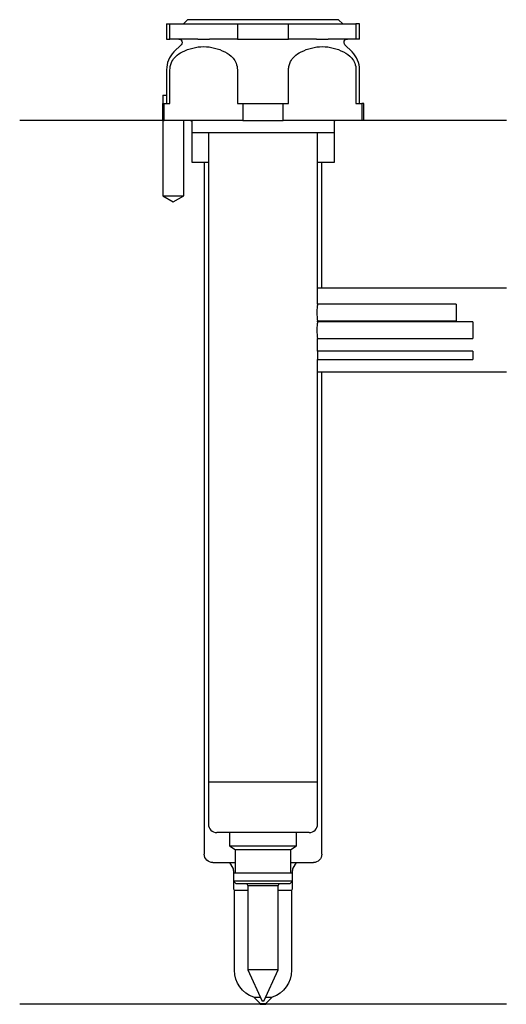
# Model space of a CAD drawing. Header units: millimetres. Extents: x 29 to 87, y 167 to 284.
import ezdxf

# ---------------------------------------------------------------- set-up
doc = ezdxf.new("R2010")
doc.units = ezdxf.units.MM
doc.layers.add('201', color=7, linetype='Continuous')
doc.layers.add('30', color=7, linetype='Continuous')

msp = doc.modelspace()

# ---------------------------------------------------------------- linework, layer by layer
at = {"layer": '201', "color": 113}
for p, q in [((45.53, 272.31), (28.53, 272.31)), ((45.58, 272.31), (45.58, 263.31)), ((48.08, 263.31), (48.08, 272.31)), ((48.93, 272.31), (49.03, 272.21)), ((49.03, 272.21), (49.03, 267.31)), ((66.03, 272.21), (66.13, 272.31)), ((66.03, 267.31), (66.03, 272.21)), ((86.53, 272.31), (69.53, 272.31)), ((49.03, 267.31), (50.53, 267.31)), ((50.53, 267.31), (51.03, 267.31)), ((50.53, 267.31), (50.53, 184.84)), ((64.03, 267.31), (64.53, 267.31)), ((64.53, 252.31), (64.53, 267.31)), ((64.53, 267.31), (66.03, 267.31)), ((45.58, 263.31), (46.83, 262.59)), ((46.83, 262.59), (48.08, 263.31)), ((64.53, 252.31), (64.03, 252.31)), ((86.53, 252.31), (64.53, 252.31)), ((64.53, 242.31), (64.03, 242.31)), ((86.53, 242.31), (64.53, 242.31)), ((64.53, 184.84), (64.53, 242.31)), ((51.53, 183.84), (53.56, 183.84)), ((53.56, 183.84), (54.22, 183.84)), ((53.95, 183.15), (53.56, 183.84)), ((60.83, 183.84), (61.49, 183.84)), ((61.49, 183.84), (61.1, 183.15)), ((61.49, 183.84), (63.53, 183.84)), ((54.02, 182.9), (54.02, 180.71)), ((61.03, 180.71), (61.03, 182.9)), ((54.13, 180.54), (55.73, 180.54)), ((54.13, 171), (54.13, 180.54)), ((59.33, 180.54), (60.93, 180.54)), ((60.93, 180.54), (60.93, 171)), ((57.18, 166.94), (28.53, 166.94)), ((57.18, 167.04), (56.43, 167.79)), ((56.43, 167.79), (57.21, 167.79)), ((57.18, 167.04), (57.88, 167.04)), ((57.18, 167.04), (57.18, 166.94)), ((57.18, 166.94), (57.88, 166.94)), ((57.84, 167.79), (58.63, 167.79)), ((58.63, 167.79), (57.88, 167.04)), ((57.88, 166.94), (57.88, 167.04)), ((86.53, 166.94), (57.88, 166.94))]:
    msp.add_line(p, q, dxfattribs=at)
at = {"layer": '201', "color": 113, "extrusion": (0, 0, -1)}
for centre, radius, start, end in [((-51.53, 184.84), 1, -90, 0), ((-63.53, 184.84), 1, 180, 270), ((-57.53, 171), 3.4, 288.8765, 360), ((-57.53, 171), 3.4, 180, 251.1235)]:
    msp.add_arc(centre, radius, start, end, dxfattribs=at)
at = {"layer": '201', "color": 113}
for centre, radius, start, end in [((53.52, 182.9), 0.5, 0, 30), ((61.53, 182.9), 0.5, 150, 180), ((54.22, 180.71), 0.2, 180, 241.6406), ((60.83, 180.71), 0.2, -61.6407, 0)]:
    msp.add_arc(centre, radius, start, end, dxfattribs=at)
at = {"layer": '30', "color": 113}
for p, q in [((48.53, 284.31), (48.03, 283.81)), ((66.53, 284.31), (48.53, 284.31)), ((67.03, 283.81), (66.53, 284.31)), ((46.03, 283.81), (46.03, 282.01)), ((46.03, 283.81), (46.44, 283.81)), ((46.44, 282.01), (46.44, 283.81)), ((46.44, 283.81), (54.47, 283.81)), ((54.47, 283.81), (60.58, 283.81)), ((54.47, 283.81), (54.47, 282.01)), ((60.58, 283.81), (68.61, 283.81)), ((60.58, 282.01), (60.58, 283.81)), ((68.61, 283.81), (68.61, 282.01)), ((69.03, 283.81), (68.61, 283.81)), ((69.03, 282.01), (69.03, 283.81)), ((46.03, 282.01), (46.44, 282.01)), ((49.75, 282.01), (46.44, 282.01)), ((54.47, 282.01), (51.16, 282.01)), ((54.47, 282.01), (60.58, 282.01)), ((63.89, 282.01), (60.58, 282.01)), ((68.61, 282.01), (65.3, 282.01)), ((69.03, 282.01), (68.61, 282.01)), ((47.76, 281.33), (46.9, 280.48)), ((68.15, 280.48), (67.29, 281.33)), ((46.03, 278.35), (46.03, 275.31)), ((46.44, 274.31), (46.44, 278.35)), ((54.47, 278.35), (54.47, 274.31)), ((60.58, 274.31), (60.58, 278.35)), ((68.61, 278.35), (68.61, 274.31)), ((69.03, 274.31), (69.03, 278.35)), ((45.58, 275.31), (45.58, 274.31)), ((45.58, 275.31), (46.07, 275.31)), ((46.07, 274.31), (46.07, 275.31)), ((45.53, 274.31), (45.53, 272.31)), ((45.53, 274.31), (45.76, 274.31)), ((45.76, 274.31), (46.44, 274.31)), ((45.76, 272.31), (45.76, 274.31)), ((54.47, 274.31), (55.14, 274.31)), ((55.14, 274.31), (59.91, 274.31)), ((55.14, 274.31), (55.14, 272.31)), ((59.91, 274.31), (60.58, 274.31)), ((59.91, 272.31), (59.91, 274.31)), ((68.61, 274.31), (69.29, 274.31)), ((69.53, 274.31), (69.29, 274.31)), ((69.29, 274.31), (69.29, 272.31)), ((69.53, 272.31), (69.53, 274.31)), ((45.53, 272.31), (45.76, 272.31)), ((45.58, 272.31), (45.58, 263.31)), ((55.14, 272.31), (45.76, 272.31)), ((48.08, 263.31), (48.08, 272.31)), ((49.03, 272.31), (49.03, 270.81)), ((55.14, 272.31), (59.91, 272.31)), ((69.29, 272.31), (59.91, 272.31)), ((66.03, 270.81), (66.03, 272.31)), ((69.53, 272.31), (69.29, 272.31)), ((66.03, 270.81), (49.03, 270.81)), ((51.03, 270.81), (51.03, 193.41)), ((64.03, 250.4), (64.03, 270.81)), ((45.58, 263.31), (48.08, 263.31)), ((80.53, 250.41), (64.02, 250.41)), ((80.53, 250.41), (80.53, 248.41)), ((82.53, 248.31), (64.02, 248.31)), ((64.03, 248.3), (64.03, 248.41)), ((64.03, 248.41), (80.53, 248.41)), ((82.53, 248.31), (82.53, 246.31)), ((64.03, 244.81), (64.03, 246.31)), ((64.03, 246.31), (82.53, 246.31)), ((82.53, 244.81), (64.03, 244.81)), ((82.53, 244.81), (82.53, 243.81)), ((64.03, 193.41), (64.03, 243.81)), ((64.03, 243.81), (82.53, 243.81)), ((64.03, 193.41), (51.02, 193.41)), ((51.02, 193.41), (51.02, 188.41)), ((64.03, 188.41), (64.03, 193.41)), ((63.03, 187.41), (52.02, 187.41)), ((53.53, 187.41), (53.53, 185.81)), ((61.53, 185.81), (61.53, 187.41)), ((53.53, 185.81), (54.22, 185.41)), ((53.53, 185.81), (61.53, 185.81)), ((60.83, 185.41), (61.53, 185.81)), ((54.22, 185.41), (54.22, 182.61)), ((54.22, 185.41), (60.83, 185.41)), ((60.83, 182.61), (60.83, 185.41)), ((54.02, 182.61), (54.02, 181.61)), ((54.02, 182.61), (61.03, 182.61)), ((61.03, 181.61), (61.03, 182.61)), ((54.02, 181.61), (54.32, 181.31)), ((61.03, 181.61), (54.02, 181.61)), ((60.73, 181.31), (54.32, 181.31)), ((55.61, 181.31), (55.73, 181.05)), ((55.73, 181.05), (55.73, 171.05)), ((59.33, 181.05), (55.73, 181.05)), ((59.33, 181.05), (59.44, 181.31)), ((59.33, 171.05), (59.33, 181.05)), ((60.73, 181.31), (61.03, 181.61)), ((55.73, 171.05), (57.43, 167.31)), ((59.33, 171.05), (55.73, 171.05)), ((57.63, 167.31), (59.33, 171.05)), ((57.63, 167.31), (57.43, 167.31))]:
    msp.add_line(p, q, dxfattribs=at)
at = {"layer": '30', "color": 113, "extrusion": (0, 0, -1)}
for centre, start, end in [((-47.48, 281.61), 90, 225), ((-67.58, 281.61), -45, 90)]:
    msp.add_arc(centre, 0.4, start, end, dxfattribs=at)
at = {"layer": '30', "color": 113}
for centre, radius, start, end in [((49.03, 278.35), 3, 135, 180), ((66.03, 278.35), 3, 0, 45), ((52.02, 188.41), 1, 180, 270), ((63.03, 188.41), 1, -90, 0)]:
    msp.add_arc(centre, radius, start, end, dxfattribs=at)
for points in [[(49.75, 282.01), (50.22, 282.01), (50.69, 282.01), (51.16, 282.01)], [(63.89, 282.01), (64.36, 282.01), (64.83, 282.01), (65.3, 282.01)]]:
    msp.add_open_spline(points, degree=3, dxfattribs=at)
for points, knots in [([(47.92, 280.48), (48.74, 280.87), (49.58, 281.1), (51.32, 281.1), (52.16, 280.87), (52.99, 280.48)], [0, 0, 0, 0, 0.5, 0.5, 1, 1, 1, 1]), ([(62.07, 280.48), (62.89, 280.87), (63.73, 281.1), (65.46, 281.1), (66.31, 280.87), (67.13, 280.48)], [0, 0, 0, 0, 0.5, 0.5, 1, 1, 1, 1]), ([(46.44, 278.35), (46.44, 278.53), (46.46, 278.7), (46.54, 279.03), (46.6, 279.19), (46.79, 279.55), (46.93, 279.74), (47.34, 280.15), (47.63, 280.34), (47.92, 280.48)], [0, 0, 0, 0, 0.164178, 0.164178, 0.327229, 0.327229, 0.584459, 0.584459, 1, 1, 1, 1]), ([(52.99, 280.48), (53.34, 280.31), (53.68, 280.08), (54.25, 279.38), (54.47, 278.89), (54.47, 278.35)], [0, 0, 0, 0, 0.5, 0.5, 1, 1, 1, 1]), ([(60.58, 278.35), (60.58, 278.53), (60.6, 278.7), (60.69, 279.03), (60.75, 279.19), (60.93, 279.55), (61.08, 279.74), (61.48, 280.15), (61.77, 280.34), (62.07, 280.48)], [0, 0, 0, 0, 0.164178, 0.164178, 0.327229, 0.327229, 0.584459, 0.584459, 1, 1, 1, 1]), ([(67.13, 280.48), (67.48, 280.31), (67.82, 280.08), (68.39, 279.38), (68.61, 278.89), (68.61, 278.35)], [0, 0, 0, 0, 0.5, 0.5, 1, 1, 1, 1]), ([(64.03, 250.41), (64.03, 250.42), (64.02, 250.4), (64.02, 250.37), (64.01, 250.32), (64, 250.21), (63.99, 250.13), (63.97, 249.96), (63.96, 249.86), (63.95, 249.65), (63.95, 249.53), (63.95, 249.31), (63.95, 249.2), (63.96, 248.99), (63.97, 248.89), (63.99, 248.71), (63.99, 248.63), (64.01, 248.51), (64.02, 248.47), (64.02, 248.44), (64.02, 248.42), (64.03, 248.41)], [0, 0, 0, 0, 0.069885, 0.069885, 0.1759, 0.1759, 0.282736, 0.282736, 0.390536, 0.390536, 0.497937, 0.497937, 0.604173, 0.604173, 0.710306, 0.710306, 0.817544, 0.817544, 0.925385, 0.925385, 1, 1, 1, 1]), ([(64.03, 248.31), (64.03, 248.32), (64.02, 248.3), (64.02, 248.27), (64.01, 248.22), (64, 248.11), (63.99, 248.03), (63.97, 247.86), (63.96, 247.76), (63.95, 247.55), (63.95, 247.43), (63.95, 247.21), (63.95, 247.1), (63.96, 246.89), (63.97, 246.79), (63.99, 246.61), (63.99, 246.53), (64.01, 246.41), (64.02, 246.37), (64.02, 246.34), (64.02, 246.32), (64.03, 246.31)], [0, 0, 0, 0, 0.069885, 0.069885, 0.1759, 0.1759, 0.282736, 0.282736, 0.390536, 0.390536, 0.497937, 0.497937, 0.604173, 0.604173, 0.710306, 0.710306, 0.817544, 0.817544, 0.925385, 0.925385, 1, 1, 1, 1]), ([(64.03, 244.81), (64.03, 244.81), (64.02, 244.8), (64.02, 244.8), (64.02, 244.79), (64.02, 244.77), (64.02, 244.71), (64.02, 244.67), (64.01, 244.58), (64.01, 244.53), (64.01, 244.42), (64.01, 244.37), (64.01, 244.25), (64.01, 244.2), (64.01, 244.09), (64.01, 244.04), (64.02, 243.96), (64.02, 243.92), (64.02, 243.86), (64.02, 243.84), (64.02, 243.83), (64.02, 243.82), (64.03, 243.81), (64.03, 243.81)], [0, 0, 0, 0, 0.072891, 0.072891, 0.072891, 0.179965, 0.179965, 0.287258, 0.287258, 0.394784, 0.394784, 0.502193, 0.502193, 0.609317, 0.609317, 0.716432, 0.716432, 0.823828, 0.823828, 0.931358, 0.931358, 0.931358, 1, 1, 1, 1])]:
    msp.add_open_spline(points, degree=3, knots=knots, dxfattribs=at)

doc.saveas('drawing.dxf')
